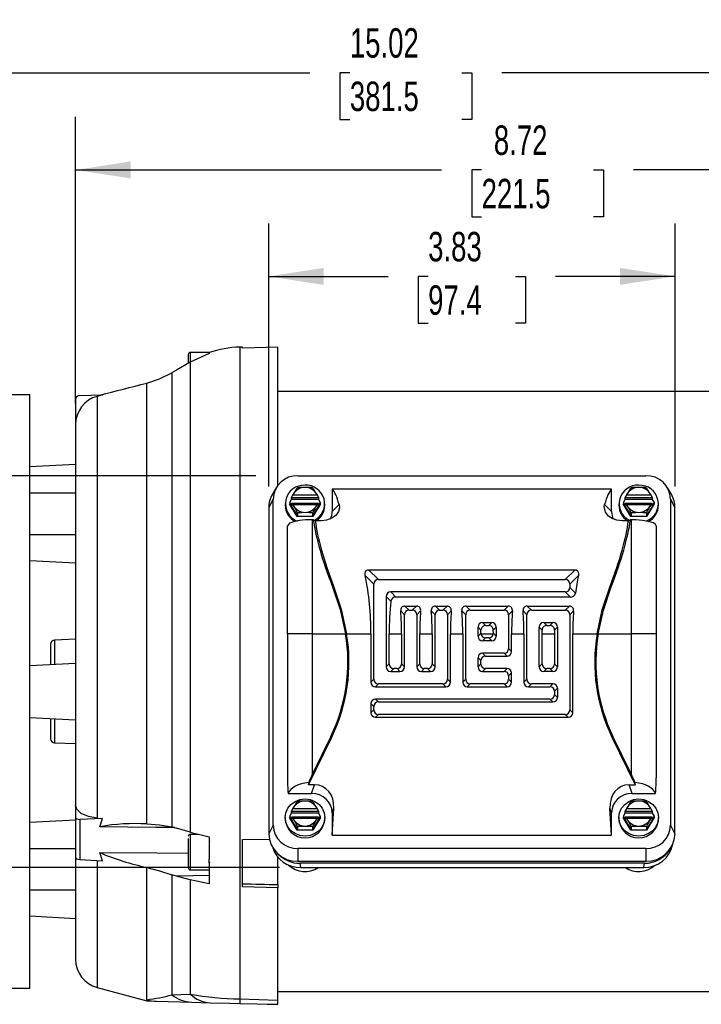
# Model space of a CAD drawing. Header units: inches. Extents: x 0 to 11, y 0 to 8.5.
# Tile 3 of 9: x 1.7 to 3.3, y 2.4 to 4.8. Entities that reach past the tile are written whole.
import ezdxf

# ---------------------------------------------------------------- set-up
doc = ezdxf.new("R2010")
doc.units = ezdxf.units.IN
doc.header["$MEASUREMENT"] = 0
doc.layers.add('DIMENSIONS', color=140, linetype='Continuous', lineweight=25)
doc.styles.add('SLDTEXTSTYLE0', font='TXT', dxfattribs={"width": 0.7})
doc.dimstyles.new('SLDDIMSTYLE0', dxfattribs={"dimtxt": 0.069444, "dimasz": 0.13, "dimexe": 0, "dimexo": 0.0625, "dimgap": 0.017361, "dimtad": 0, "dimtih": 1, "dimtoh": 1, "dimlfac": 4, "dimrnd": 1e-09, "dimzin": 4, "dimdsep": 46, "dimtxsty": 'SLDTEXTSTYLE0', "dimsah": 1, "dimcen": 0.09, "dimadec": 0, "dimazin": 1, "dimtfac": 1, "dimtofl": 0, "dimtmove": 0, "dimatfit": 3, "dimfxl": 0, "dimfrac": 2, "dimtolj": 1, "dimtzin": 12, "dimarcsym": 0})
doc.dimstyles.new('SLDDIMSTYLE1', dxfattribs={"dimtxt": 0.069444, "dimasz": 0.13, "dimexe": 0, "dimexo": 0.0625, "dimgap": 0.017361, "dimtad": 0, "dimtih": 1, "dimtoh": 1, "dimlfac": 4, "dimrnd": 1e-09, "dimzin": 12, "dimdsep": 46, "dimtxsty": 'SLDTEXTSTYLE0', "dimsah": 1, "dimcen": 0.09, "dimadec": 0, "dimazin": 3, "dimtfac": 1, "dimtofl": 0, "dimtmove": 0, "dimatfit": 3, "dimfxl": 0, "dimfrac": 2, "dimtolj": 1, "dimtzin": 12, "dimarcsym": 0})

# ---------------------------------------------------------------- blocks, each defined once
blk = doc.blocks.new('_D_1')
at = {"layer": 'DIMENSIONS'}
for p, q in [((0.7505, 3.7565), (0.7505, 4.7641)), ((4.5049, 3.3275), (4.5049, 4.7641)), ((0.7505, 4.6391), (2.4015, 4.6391)), ((2.4956, 4.639), (2.4723, 4.639)), ((2.4723, 4.639), (2.4723, 4.5285)), ((2.7598, 4.639), (2.7831, 4.639)), ((2.7831, 4.639), (2.7831, 4.5285)), ((4.5049, 4.6391), (2.8539, 4.6391)), ((2.4723, 4.5285), (2.4956, 4.5285)), ((2.7831, 4.5285), (2.7598, 4.5285))]:
    blk.add_line(p, q, dxfattribs=at)
for points in [[(0.7505, 4.6391), (0.8805, 4.6191), (0.8805, 4.6591)], [(4.5049, 4.6391), (4.3749, 4.6591), (4.3749, 4.6191)]]:
    blk.add_solid(points, dxfattribs=at)
at = {"layer": 'DIMENSIONS', "char_height": 0.06944, "attachment_point": 1, "style": 'SLDTEXTSTYLE0'}
for s, insert in [('15.02', (2.4956, 4.744)), ('381.5', (2.4956, 4.618))]:
    blk.add_mtext(s, dxfattribs=dict(at, insert=insert))
blk = doc.blocks.new('_D_2')
at = {"layer": 'DIMENSIONS'}
for p, q in [((1.8484, 3.8591), (1.8484, 4.5347)), ((4.0285, 3.7871), (4.0285, 4.5347)), ((1.8484, 4.4097), (2.7122, 4.4097)), ((2.8064, 4.4096), (2.7831, 4.4096)), ((2.7831, 4.4096), (2.7831, 4.2991)), ((3.0706, 4.4096), (3.0939, 4.4096)), ((3.0939, 4.4096), (3.0939, 4.2991)), ((4.0285, 4.4097), (3.1647, 4.4097)), ((2.7831, 4.2991), (2.8064, 4.2991)), ((3.0939, 4.2991), (3.0706, 4.2991))]:
    blk.add_line(p, q, dxfattribs=at)
for points in [[(1.8484, 4.4097), (1.9784, 4.3897), (1.9784, 4.4297)], [(4.0285, 4.4097), (3.8985, 4.4297), (3.8985, 4.3897)]]:
    blk.add_solid(points, dxfattribs=at)
at = {"layer": 'DIMENSIONS', "char_height": 0.06944, "attachment_point": 1, "style": 'SLDTEXTSTYLE0'}
for s, insert in [('8.72', (2.8353, 4.5146)), ('221.5', (2.8064, 4.3887))]:
    blk.add_mtext(s, dxfattribs=dict(at, insert=insert))
blk = doc.blocks.new('_D_4')
at = {"layer": 'DIMENSIONS'}
for p, q in [((2.3041, 3.6633), (2.3041, 4.2836)), ((3.2628, 3.6633), (3.2628, 4.2836)), ((2.3041, 4.1586), (2.5861, 4.1586)), ((2.6803, 4.1584), (2.6569, 4.1584)), ((2.6569, 4.1584), (2.6569, 4.048)), ((2.8867, 4.1584), (2.91, 4.1584)), ((2.91, 4.1584), (2.91, 4.048)), ((3.2628, 4.1586), (2.9808, 4.1586)), ((2.6569, 4.048), (2.6803, 4.048)), ((2.91, 4.048), (2.8867, 4.048))]:
    blk.add_line(p, q, dxfattribs=at)
for points in [[(2.3041, 4.1586), (2.4341, 4.1386), (2.4341, 4.1786)], [(3.2628, 4.1586), (3.1328, 4.1786), (3.1328, 4.1386)]]:
    blk.add_solid(points, dxfattribs=at)
at = {"layer": 'DIMENSIONS', "char_height": 0.06944, "attachment_point": 1, "style": 'SLDTEXTSTYLE0'}
for s, insert in [('3.83', (2.6803, 4.2635)), ('97.4', (2.6803, 4.1375))]:
    blk.add_mtext(s, dxfattribs=dict(at, insert=insert))
blk = doc.blocks.new('_D_5')
at = {"layer": 'DIMENSIONS'}
for p, q in [((2.2741, 3.6884), (0.412, 3.6884)), ((0.537, 3.6884), (0.537, 3.3524)), ((0.4338, 3.2261), (0.4105, 3.2261)), ((0.4105, 3.2261), (0.4105, 3.1157)), ((0.6402, 3.2261), (0.6635, 3.2261)), ((0.6635, 3.2261), (0.6635, 3.1157)), ((0.4105, 3.1157), (0.4338, 3.1157)), ((0.6635, 3.1157), (0.6402, 3.1157)), ((0.537, 2.7641), (0.537, 3.1001)), ((2.3299, 2.7641), (0.412, 2.7641))]:
    blk.add_line(p, q, dxfattribs=at)
for points in [[(0.537, 3.6884), (0.517, 3.5584), (0.557, 3.5584)], [(0.537, 2.7641), (0.557, 2.8941), (0.517, 2.8941)]]:
    blk.add_solid(points, dxfattribs=at)
at = {"layer": 'DIMENSIONS', "char_height": 0.06944, "attachment_point": 1, "style": 'SLDTEXTSTYLE0'}
for s, insert in [('3.70', (0.4338, 3.3312)), ('93.9', (0.4338, 3.2052))]:
    blk.add_mtext(s, dxfattribs=dict(at, insert=insert))

msp = doc.modelspace()

# ---------------------------------------------------------------- linework, layer by layer
for p, q in [((2.11417, 3.97431), (2.11417, 3.95333)), ((2.16338, 3.97924), (2.11909, 3.97924)), ((2.11909, 3.97924), (2.11909, 3.95665)), ((2.16338, 3.97635), (2.1191, 3.95619)), ((2.16338, 3.97889), (2.16338, 3.97924)), ((2.16338, 3.97889), (2.16338, 3.97635)), ((2.24212, 3.99194), (2.23569, 3.99177)), ((2.23569, 3.99177), (2.23569, 2.45409)), ((2.24212, 3.98938), (2.24212, 3.99194)), ((2.32578, 3.9914), (2.24212, 3.98938)), ((2.32578, 3.66586), (2.32578, 3.9914)), ((2.1191, 3.95619), (2.08676, 3.9374)), ((2.1191, 3.95619), (2.1191, 2.84727)), ((2.08676, 3.9374), (2.07585, 3.93109)), ((2.07585, 3.93109), (2.07585, 2.86021)), ((2.01651, 2.86706), (2.01651, 3.90693)), ((1.74015, 3.87933), (1.69291, 3.87933)), ((1.74015, 2.47973), (1.74015, 3.87933)), ((1.85809, 3.87794), (1.91163, 3.87888)), ((1.91163, 3.87888), (1.89949, 3.87566)), ((3.80216, 3.88696), (2.32578, 3.88696)), ((1.84842, 3.8681), (1.84842, 3.80911)), ((1.89949, 3.87566), (1.89949, 2.88066)), ((1.84842, 3.80911), (1.84842, 3.17953)), ((1.84842, 3.71483), (1.74015, 3.70915)), ((2.37303, 3.68843), (3.19389, 3.68843)), ((1.74015, 3.64803), (1.84842, 3.64803)), ((2.32186, 3.66009), (2.31275, 3.64464)), ((3.11318, 3.65659), (2.45374, 3.65659)), ((2.45374, 3.65659), (2.45374, 3.6041)), ((3.11318, 3.6041), (3.11318, 3.65659)), ((3.25417, 3.64464), (3.24506, 3.66009)), ((2.31454, 3.63347), (2.30413, 3.61327)), ((2.31454, 2.86396), (2.31454, 3.63347)), ((2.35367, 3.6251), (2.35797, 3.63208)), ((2.35367, 3.6251), (2.35367, 3.62224)), ((2.35797, 3.61812), (2.35367, 3.6251)), ((2.35797, 3.63673), (2.42155, 3.63673)), ((2.35797, 3.63208), (2.35797, 3.63673)), ((2.42155, 3.63208), (2.35797, 3.63208)), ((2.36115, 3.64304), (2.36059, 3.64269)), ((2.36115, 3.64304), (2.41837, 3.64304)), ((2.41892, 3.64269), (2.41837, 3.64304)), ((2.42155, 3.63673), (2.42155, 3.63208)), ((2.42155, 3.63208), (2.42584, 3.6251)), ((2.42584, 3.6251), (2.42155, 3.61812)), ((2.42584, 3.6251), (2.42584, 3.62224)), ((3.14108, 3.6251), (3.14537, 3.63208)), ((3.14108, 3.6251), (3.14108, 3.62224)), ((3.14537, 3.61812), (3.14108, 3.6251)), ((3.14537, 3.63673), (3.20895, 3.63673)), ((3.14537, 3.63208), (3.14537, 3.63673)), ((3.20895, 3.63208), (3.14537, 3.63208)), ((3.14855, 3.64304), (3.148, 3.64269)), ((3.14855, 3.64304), (3.20577, 3.64304)), ((3.20633, 3.64269), (3.20577, 3.64304)), ((3.20895, 3.63673), (3.20895, 3.63208)), ((3.20895, 3.63208), (3.21325, 3.6251)), ((3.21325, 3.6251), (3.20895, 3.61812)), ((3.21325, 3.6251), (3.21325, 3.62224)), ((3.25238, 3.63347), (3.25238, 2.86396)), ((3.25238, 3.63347), (3.26279, 3.61327)), ((2.30413, 3.61327), (2.30413, 2.84376)), ((2.34301, 3.62204), (2.34301, 3.61867)), ((2.35299, 3.62204), (2.35367, 3.62315)), ((2.35367, 3.62224), (2.35299, 3.62204)), ((2.37138, 3.59212), (2.35299, 3.62204)), ((2.35367, 3.62224), (2.37172, 3.59287)), ((2.35797, 3.62276), (2.35797, 3.61812)), ((2.42138, 3.62306), (2.35814, 3.62306)), ((2.36059, 3.62016), (2.36115, 3.61982)), ((2.41837, 3.61982), (2.36115, 3.61982)), ((2.37172, 3.60038), (2.37172, 3.59287)), ((2.4078, 3.59287), (2.42584, 3.62224)), ((2.4078, 3.60038), (2.4078, 3.59287)), ((2.42653, 3.62204), (2.40814, 3.59212)), ((2.41837, 3.61982), (2.41892, 3.62016)), ((2.42155, 3.61812), (2.42155, 3.62276)), ((2.42584, 3.62315), (2.42653, 3.62204)), ((2.42584, 3.62224), (2.42653, 3.62204)), ((2.43651, 3.61867), (2.43651, 3.62204)), ((2.45374, 3.6041), (2.47017, 3.62053)), ((3.11318, 3.6041), (3.09675, 3.62053)), ((3.13041, 3.62204), (3.13041, 3.61867)), ((3.14039, 3.62204), (3.14108, 3.62315)), ((3.14108, 3.62224), (3.14039, 3.62204)), ((3.15878, 3.59212), (3.14039, 3.62204)), ((3.14108, 3.62224), (3.15912, 3.59287)), ((3.14537, 3.62276), (3.14537, 3.61812)), ((3.20878, 3.62306), (3.14554, 3.62306)), ((3.148, 3.62016), (3.14855, 3.61982)), ((3.20577, 3.61982), (3.14855, 3.61982)), ((3.15912, 3.60038), (3.15912, 3.59287)), ((3.1952, 3.59287), (3.21325, 3.62224)), ((3.1952, 3.60038), (3.1952, 3.59287)), ((3.21393, 3.62204), (3.19554, 3.59212)), ((3.20577, 3.61982), (3.20633, 3.62016)), ((3.20895, 3.61812), (3.20895, 3.62276)), ((3.21325, 3.62315), (3.21393, 3.62204)), ((3.21325, 3.62224), (3.21393, 3.62204)), ((3.22391, 3.61867), (3.22391, 3.62204)), ((3.26279, 2.84376), (3.26279, 3.61327)), ((2.37172, 3.59287), (2.37138, 3.59212)), ((2.40814, 3.59212), (2.37138, 3.59212)), ((2.37172, 3.59287), (2.4078, 3.59287)), ((2.40748, 3.31541), (2.40748, 3.58452)), ((2.40917, 3.58452), (2.40748, 3.58452)), ((2.4078, 3.59287), (2.40814, 3.59212)), ((2.41403, 3.58228), (2.40917, 3.58452)), ((2.429, 3.58228), (2.41403, 3.58228)), ((3.15289, 3.58228), (3.13792, 3.58228)), ((3.15775, 3.58452), (3.15289, 3.58228)), ((3.15944, 3.58452), (3.15775, 3.58452)), ((3.15912, 3.59287), (3.15878, 3.59212)), ((3.19554, 3.59212), (3.15878, 3.59212)), ((3.15912, 3.59287), (3.1952, 3.59287)), ((3.15944, 3.58452), (3.15944, 3.31541)), ((3.1952, 3.59287), (3.19554, 3.59212)), ((2.34842, 3.4164), (2.34842, 3.57019)), ((3.2185, 3.57019), (3.2185, 3.31541)), ((1.74015, 3.54961), (1.84842, 3.54961)), ((1.74015, 3.48849), (1.84842, 3.48282)), ((2.53984, 3.4666), (2.56303, 3.44342)), ((2.53984, 3.4666), (3.02708, 3.4666)), ((3.02708, 3.4666), (3.00389, 3.44342)), ((2.53208, 3.45296), (2.55232, 3.43272)), ((2.56303, 3.44342), (3.00389, 3.44342)), ((3.03484, 3.45296), (3.0146, 3.43272)), ((2.34842, 3.31541), (2.34842, 3.4164)), ((2.45734, 3.42755), (2.45473, 3.42628)), ((2.55232, 3.20838), (2.55232, 3.43272)), ((3.00389, 3.41422), (2.59223, 3.41422)), ((2.59223, 3.41422), (2.60429, 3.40215)), ((3.00389, 3.41422), (3.01595, 3.40215)), ((3.0146, 3.43272), (3.0146, 3.42492)), ((3.02788, 3.41164), (3.0146, 3.42492)), ((3.10958, 3.42755), (3.11219, 3.42628)), ((2.58153, 3.40351), (2.58153, 3.23759)), ((2.59249, 3.39255), (2.58153, 3.40351)), ((3.01595, 3.40215), (2.60429, 3.40215)), ((2.61563, 3.36941), (2.6245, 3.36054)), ((2.62538, 3.38107), (2.63521, 3.37124)), ((2.62538, 3.38107), (2.65283, 3.38107)), ((2.63521, 3.37124), (2.643, 3.37124)), ((2.65283, 3.38107), (2.643, 3.37124)), ((2.66258, 3.36941), (2.65371, 3.36054)), ((2.68781, 3.36941), (2.69668, 3.36054)), ((2.69755, 3.38107), (2.70738, 3.37124)), ((2.69755, 3.38107), (2.72501, 3.38107)), ((2.70738, 3.37124), (2.71518, 3.37124)), ((2.72501, 3.38107), (2.71518, 3.37124)), ((2.73475, 3.36941), (2.72588, 3.36054)), ((2.75999, 3.36941), (2.76886, 3.36054)), ((2.76973, 3.38107), (2.77956, 3.37124)), ((2.76973, 3.38107), (2.86937, 3.38107)), ((2.77956, 3.37124), (2.85954, 3.37124)), ((2.86937, 3.38107), (2.85954, 3.37124)), ((2.87911, 3.36941), (2.87024, 3.36054)), ((2.90434, 3.36941), (2.91321, 3.36054)), ((2.91409, 3.38107), (2.92392, 3.37124)), ((2.91409, 3.38107), (3.01372, 3.38107)), ((2.92392, 3.37124), (3.00389, 3.37124)), ((3.01372, 3.38107), (3.00389, 3.37124)), ((3.02347, 3.36941), (3.0146, 3.36054)), ((2.6245, 3.23759), (2.6245, 3.36054)), ((2.65371, 3.36054), (2.65371, 3.23759)), ((2.69668, 3.23759), (2.69668, 3.36054)), ((2.72588, 3.36054), (2.72588, 3.20838)), ((2.76886, 3.20838), (2.76886, 3.36054)), ((2.87024, 3.36054), (2.87024, 3.28056)), ((2.91321, 3.20838), (2.91321, 3.36054)), ((3.0146, 3.36054), (3.0146, 3.13621)), ((2.79806, 3.30977), (2.79806, 3.33133)), ((2.805, 3.32439), (2.79806, 3.33133)), ((2.80495, 3.31665), (2.805, 3.32439)), ((2.80877, 3.34204), (2.83033, 3.34204)), ((2.80877, 3.34204), (2.81591, 3.3349)), ((2.81591, 3.3349), (2.82319, 3.3349)), ((2.82319, 3.3349), (2.83033, 3.34204)), ((2.84104, 3.33133), (2.8341, 3.32439)), ((2.83415, 3.31665), (2.8341, 3.32439)), ((2.84104, 3.33133), (2.84104, 3.30977)), ((2.94242, 3.23759), (2.94242, 3.33133)), ((2.94936, 3.32439), (2.94242, 3.33133)), ((2.9493, 3.31541), (2.94936, 3.32439)), ((2.95312, 3.34204), (2.97469, 3.34204)), ((2.95312, 3.34204), (2.96027, 3.3349)), ((2.96027, 3.3349), (2.96755, 3.3349)), ((2.96755, 3.3349), (2.97469, 3.34204)), ((2.98539, 3.33133), (2.97845, 3.32439)), ((2.97845, 3.32439), (2.97851, 3.31541)), ((2.98539, 3.33133), (2.98539, 3.23759)), ((1.84842, 3.30256), (1.79886, 3.30083)), ((1.79886, 3.30083), (1.79886, 3.24373)), ((2.40748, 3.31541), (2.34842, 3.31541)), ((2.34842, 3.31541), (2.34842, 2.97605)), ((2.40748, 2.98514), (2.40748, 3.31541)), ((2.40748, 3.31541), (2.48536, 3.31541)), ((2.48804, 3.31541), (2.54544, 3.31541)), ((2.54544, 3.31541), (2.54544, 3.2015)), ((2.58841, 3.24447), (2.58841, 3.31541)), ((2.58841, 3.31541), (2.61762, 3.31541)), ((2.61762, 3.31541), (2.61762, 3.24447)), ((2.66059, 3.24447), (2.66059, 3.31541)), ((2.66059, 3.31541), (2.68979, 3.31541)), ((2.68979, 3.31541), (2.68979, 3.24447)), ((2.73277, 3.2015), (2.73277, 3.31541)), ((2.73277, 3.31541), (2.76197, 3.31541)), ((2.76197, 3.31541), (2.76197, 3.2015)), ((2.79806, 3.30977), (2.80495, 3.31665)), ((2.80495, 3.31665), (2.80501, 3.31541)), ((2.80501, 3.31541), (2.83409, 3.31541)), ((2.81565, 3.30595), (2.80877, 3.29906)), ((2.83033, 3.29906), (2.80877, 3.29906)), ((2.82345, 3.30595), (2.81565, 3.30595)), ((2.83033, 3.29906), (2.82345, 3.30595)), ((2.83409, 3.31541), (2.83415, 3.31665)), ((2.83415, 3.31665), (2.84104, 3.30977)), ((2.87713, 3.27368), (2.87713, 3.31541)), ((2.87713, 3.31541), (2.90633, 3.31541)), ((2.90633, 3.31541), (2.90633, 3.2015)), ((2.9493, 3.24447), (2.9493, 3.31541)), ((2.9493, 3.31541), (2.97851, 3.31541)), ((2.97851, 3.31541), (2.97851, 3.24447)), ((3.02148, 3.12932), (3.02148, 3.31541)), ((3.02148, 3.31541), (3.07888, 3.31541)), ((3.08156, 3.31541), (3.15944, 3.31541)), ((3.2185, 3.31541), (3.15944, 3.31541)), ((3.15944, 3.31541), (3.15944, 2.98514)), ((3.2185, 3.31541), (3.2185, 2.97605)), ((1.78937, 3.29099), (1.78937, 3.24323)), ((2.87024, 3.28056), (2.87713, 3.27368)), ((2.79806, 3.23759), (2.79806, 3.25915)), ((2.80495, 3.25227), (2.79806, 3.25915)), ((2.80495, 3.24447), (2.80495, 3.25227)), ((2.85954, 3.26986), (2.80877, 3.26986)), ((2.80877, 3.26986), (2.81565, 3.26297)), ((2.81565, 3.26297), (2.86642, 3.26297)), ((2.85954, 3.26986), (2.86642, 3.26297)), ((1.74015, 3.24065), (1.84842, 3.24632)), ((2.58153, 3.23759), (2.58841, 3.24447)), ((2.59912, 3.23377), (2.59223, 3.22688)), ((2.60691, 3.23377), (2.59912, 3.23377)), ((2.6138, 3.22688), (2.60691, 3.23377)), ((2.61762, 3.24447), (2.6245, 3.23759)), ((2.65371, 3.23759), (2.66059, 3.24447)), ((2.67129, 3.23377), (2.66441, 3.22688)), ((2.67909, 3.23377), (2.67129, 3.23377)), ((2.68597, 3.22688), (2.67909, 3.23377)), ((2.68979, 3.24447), (2.69668, 3.23759)), ((2.79806, 3.23759), (2.80495, 3.24447)), ((2.81565, 3.23377), (2.80877, 3.22688)), ((2.86642, 3.23377), (2.81565, 3.23377)), ((2.85954, 3.22688), (2.86642, 3.23377)), ((2.94242, 3.23759), (2.9493, 3.24447)), ((2.96001, 3.23377), (2.95312, 3.22688)), ((2.9678, 3.23377), (2.96001, 3.23377)), ((2.97469, 3.22688), (2.9678, 3.23377)), ((2.97851, 3.24447), (2.98539, 3.23759)), ((2.54544, 3.2015), (2.55232, 3.20838)), ((2.59223, 3.22688), (2.6138, 3.22688)), ((2.66441, 3.22688), (2.68597, 3.22688)), ((2.72588, 3.20838), (2.73277, 3.2015)), ((2.76197, 3.2015), (2.76886, 3.20838)), ((2.80877, 3.22688), (2.85954, 3.22688)), ((2.87024, 3.21618), (2.87713, 3.22306)), ((2.87024, 3.21618), (2.87024, 3.20838)), ((2.87024, 3.20838), (2.87713, 3.2015)), ((2.87713, 3.2015), (2.87713, 3.22306)), ((2.90633, 3.2015), (2.91321, 3.20838)), ((2.97469, 3.22688), (2.95312, 3.22688)), ((2.56303, 3.19768), (2.55614, 3.1908)), ((2.55614, 3.1908), (2.72206, 3.1908)), ((2.71518, 3.19768), (2.56303, 3.19768)), ((2.71518, 3.19768), (2.72206, 3.1908)), ((2.77956, 3.19768), (2.77268, 3.1908)), ((2.77268, 3.1908), (2.86642, 3.1908)), ((2.85954, 3.19768), (2.77956, 3.19768)), ((2.85954, 3.19768), (2.86642, 3.1908)), ((2.92392, 3.19768), (2.91703, 3.1908)), ((2.91703, 3.1908), (2.9678, 3.1908)), ((2.97469, 3.19768), (2.92392, 3.19768)), ((2.9678, 3.1908), (2.97469, 3.19768)), ((2.98539, 3.18698), (2.97851, 3.18009)), ((2.98539, 3.18698), (2.98539, 3.16541)), ((1.84842, 3.17953), (1.84842, 2.91162)), ((2.56303, 3.15471), (2.55614, 3.16159)), ((2.9678, 3.16159), (2.55614, 3.16159)), ((2.97469, 3.15471), (2.9678, 3.16159)), ((2.97851, 3.18009), (2.97851, 3.1723)), ((2.97851, 3.1723), (2.98539, 3.16541)), ((2.55232, 3.144), (2.54544, 3.15089)), ((2.54544, 3.15089), (2.54544, 3.12932)), ((2.55232, 3.13621), (2.54544, 3.12932)), ((2.55232, 3.13621), (2.55232, 3.144)), ((2.56303, 3.15471), (2.97469, 3.15471)), ((3.0146, 3.13621), (3.02148, 3.12932)), ((1.74015, 3.11841), (1.84842, 3.11274)), ((1.78937, 3.11583), (1.78937, 3.06807)), ((1.79886, 3.11534), (1.79886, 3.05823)), ((2.56303, 3.1255), (2.55614, 3.11862)), ((2.55614, 3.11862), (3.01078, 3.11862)), ((3.00389, 3.1255), (2.56303, 3.1255)), ((3.00389, 3.1255), (3.01078, 3.11862)), ((2.3979, 2.95948), (2.45282, 3.07208)), ((2.45045, 3.07324), (2.40748, 2.98514)), ((2.45045, 3.07324), (2.45282, 3.07208)), ((3.1141, 3.07208), (3.11647, 3.07324)), ((3.1141, 3.07208), (3.16903, 2.95948)), ((3.15944, 2.98514), (3.11647, 3.07324)), ((1.79886, 3.05823), (1.84842, 3.0565)), ((2.39775, 2.96469), (2.3979, 2.95948)), ((2.41243, 2.95948), (2.3979, 2.95948)), ((2.40527, 2.93887), (2.41243, 2.95948)), ((3.16165, 2.93887), (3.15449, 2.95948)), ((3.15449, 2.95948), (3.16903, 2.95948)), ((3.16903, 2.95948), (3.16917, 2.96469)), ((2.34999, 2.93887), (2.40527, 2.93887)), ((3.16165, 2.93887), (3.21693, 2.93887)), ((1.84842, 2.91162), (1.84842, 2.88213)), ((2.45374, 2.84084), (2.45757, 2.90436)), ((2.45374, 2.89333), (2.45757, 2.90436)), ((3.11318, 2.84084), (3.10935, 2.90436)), ((3.11318, 2.89333), (3.10935, 2.90436)), ((1.84842, 2.88213), (1.84842, 2.78836)), ((1.89949, 2.88066), (1.91163, 2.87961)), ((2.34301, 2.88212), (2.34301, 2.87876)), ((2.35299, 2.88212), (2.35367, 2.88323)), ((2.35367, 2.88232), (2.35299, 2.88212)), ((2.37138, 2.8522), (2.35299, 2.88212)), ((2.35367, 2.88519), (2.35797, 2.89217)), ((2.35367, 2.88519), (2.35367, 2.88232)), ((2.35797, 2.8782), (2.35367, 2.88519)), ((2.35367, 2.88232), (2.37172, 2.85296)), ((2.35797, 2.89681), (2.42155, 2.89681)), ((2.35797, 2.89217), (2.35797, 2.89681)), ((2.42155, 2.89217), (2.35797, 2.89217)), ((2.35797, 2.88285), (2.35797, 2.8782)), ((2.42138, 2.88315), (2.35814, 2.88315)), ((2.36115, 2.90312), (2.36059, 2.90277)), ((2.36059, 2.88025), (2.36115, 2.87991)), ((2.36115, 2.90312), (2.41837, 2.90312)), ((2.4078, 2.85296), (2.42584, 2.88232)), ((2.42653, 2.88212), (2.40814, 2.8522)), ((2.41892, 2.90277), (2.41837, 2.90312)), ((2.41837, 2.87991), (2.41892, 2.88025)), ((2.42155, 2.89681), (2.42155, 2.89217)), ((2.42155, 2.89217), (2.42584, 2.88519)), ((2.42584, 2.88519), (2.42155, 2.8782)), ((2.42155, 2.8782), (2.42155, 2.88285)), ((2.42584, 2.88519), (2.42584, 2.88232)), ((2.42584, 2.88323), (2.42653, 2.88212)), ((2.42584, 2.88232), (2.42653, 2.88212)), ((2.43651, 2.87876), (2.43651, 2.88212)), ((2.45374, 2.89333), (2.45374, 2.84084)), ((3.11318, 2.84084), (3.11318, 2.89333)), ((3.13041, 2.88212), (3.13041, 2.87876)), ((3.14039, 2.88212), (3.14108, 2.88323)), ((3.14108, 2.88232), (3.14039, 2.88212)), ((3.15878, 2.8522), (3.14039, 2.88212)), ((3.14108, 2.88519), (3.14537, 2.89217)), ((3.14108, 2.88519), (3.14108, 2.88232)), ((3.14537, 2.8782), (3.14108, 2.88519)), ((3.14108, 2.88232), (3.15912, 2.85296)), ((3.14537, 2.89681), (3.20895, 2.89681)), ((3.14537, 2.89217), (3.14537, 2.89681)), ((3.20895, 2.89217), (3.14537, 2.89217)), ((3.14537, 2.88285), (3.14537, 2.8782)), ((3.20878, 2.88315), (3.14554, 2.88315)), ((3.14855, 2.90312), (3.148, 2.90277)), ((3.148, 2.88025), (3.14855, 2.87991)), ((3.14855, 2.90312), (3.20577, 2.90312)), ((3.1952, 2.85296), (3.21325, 2.88232)), ((3.21393, 2.88212), (3.19554, 2.8522)), ((3.20633, 2.90277), (3.20577, 2.90312)), ((3.20577, 2.87991), (3.20633, 2.88025)), ((3.20895, 2.89681), (3.20895, 2.89217)), ((3.20895, 2.89217), (3.21325, 2.88519)), ((3.21325, 2.88519), (3.20895, 2.8782)), ((3.20895, 2.8782), (3.20895, 2.88285)), ((3.21325, 2.88519), (3.21325, 2.88232)), ((3.21325, 2.88323), (3.21393, 2.88212)), ((3.21325, 2.88232), (3.21393, 2.88212)), ((3.22391, 2.87876), (3.22391, 2.88212)), ((1.84842, 2.87624), (1.74015, 2.87057)), ((1.91163, 2.87961), (1.85809, 2.87765)), ((1.85809, 2.87765), (1.85809, 2.783)), ((1.90579, 2.86054), (1.91163, 2.87961)), ((2.07585, 2.86021), (2.08676, 2.85716)), ((2.1191, 2.84727), (2.08676, 2.85716)), ((2.31454, 2.86396), (2.30413, 2.84376)), ((2.41837, 2.87991), (2.36115, 2.87991)), ((2.37172, 2.86047), (2.37172, 2.85296)), ((2.4078, 2.86047), (2.4078, 2.85296)), ((3.20577, 2.87991), (3.14855, 2.87991)), ((3.15912, 2.86047), (3.15912, 2.85296)), ((3.1952, 2.86047), (3.1952, 2.85296)), ((3.25238, 2.86396), (3.26279, 2.84376)), ((2.13909, 2.84242), (2.11909, 2.84242)), ((2.11909, 2.84242), (2.11909, 2.75876)), ((2.1191, 2.84727), (2.16338, 2.83653)), ((2.16338, 2.83653), (2.16338, 2.83726)), ((2.16338, 2.83653), (2.16338, 2.78448)), ((2.37172, 2.85296), (2.37138, 2.8522)), ((2.40814, 2.8522), (2.37138, 2.8522)), ((2.37172, 2.85296), (2.4078, 2.85296)), ((2.4078, 2.85296), (2.40814, 2.8522)), ((2.45374, 2.84084), (3.11318, 2.84084)), ((3.15912, 2.85296), (3.15878, 2.8522)), ((3.19554, 2.8522), (3.15878, 2.8522)), ((3.15912, 2.85296), (3.1952, 2.85296)), ((3.1952, 2.85296), (3.19554, 2.8522)), ((2.11417, 2.83256), (2.11417, 2.76374)), ((2.24212, 2.83035), (2.30688, 2.83104)), ((2.24212, 2.71885), (2.24212, 2.83035)), ((1.74015, 2.80945), (1.84842, 2.80945)), ((1.91163, 2.78011), (1.90579, 2.79928)), ((2.32578, 2.72401), (2.32578, 2.78879)), ((3.19389, 2.809), (2.37303, 2.809)), ((2.37303, 2.809), (2.37303, 2.77902)), ((3.19389, 2.809), (3.19389, 2.77902)), ((1.84842, 2.78679), (1.84842, 2.54763)), ((1.85809, 2.783), (1.91163, 2.78011)), ((1.89949, 2.78076), (1.89949, 2.48108)), ((2.01651, 2.45238), (2.01651, 2.7646)), ((2.16338, 2.77522), (2.16338, 2.78448)), ((2.16338, 2.77402), (2.16338, 2.72572)), ((2.37303, 2.77902), (3.19389, 2.77902)), ((2.37989, 2.7641), (2.37809, 2.77419)), ((3.19071, 2.77419), (2.37809, 2.77419)), ((2.37989, 2.7641), (3.18891, 2.7641)), ((3.18891, 2.7641), (3.19071, 2.77419)), ((2.07585, 2.74728), (2.07585, 2.46409)), ((2.08676, 2.74403), (2.07585, 2.74728)), ((2.16338, 2.74519), (2.08676, 2.74403)), ((2.1191, 2.73513), (2.08676, 2.74403)), ((2.11909, 2.75876), (2.16338, 2.75876)), ((2.16338, 2.72572), (2.1191, 2.73513)), ((2.1191, 2.73513), (2.1191, 2.46573)), ((2.32578, 2.71595), (2.24212, 2.71885)), ((2.32578, 2.72401), (2.32578, 2.71595)), ((1.84842, 2.71103), (1.74015, 2.71103)), ((2.32578, 2.45169), (2.32578, 2.71595)), ((1.74015, 2.64991), (1.84842, 2.64423)), ((1.69291, 2.47973), (1.74015, 2.47973)), ((1.89949, 2.48108), (2.01655, 2.44972)), ((2.07585, 2.46409), (2.1191, 2.46573)), ((2.32578, 2.4721), (3.80216, 2.4721)), ((2.01651, 2.45238), (2.01651, 2.44973)), ((2.03941, 2.44871), (2.12249, 2.44654)), ((2.12249, 2.44654), (2.16574, 2.4454)), ((2.16574, 2.4454), (2.21259, 2.44418)), ((2.21259, 2.44464), (2.23566, 2.44378)), ((2.21259, 2.44418), (2.21259, 2.44464)), ((2.23569, 2.45409), (2.32578, 2.45169)), ((2.32578, 2.44156), (2.32578, 2.45169))]:
    msp.add_line(p, q)
at = {"flags": 128}
for points in [[(2.01651, 3.90693), (2.04667, 3.91689), (2.07585, 3.93109)], [(2.37172, 3.65911), (2.37164, 3.65928), (2.37144, 3.65921), (2.37092, 3.65872), (2.3698, 3.65728), (2.36629, 3.65193), (2.36059, 3.64269)], [(2.4078, 3.65911), (2.40765, 3.65941), (2.40724, 3.65967), (2.40621, 3.66002), (2.40397, 3.6604), (2.39694, 3.66077), (2.38443, 3.66079), (2.3802, 3.66071), (2.37564, 3.66041), (2.37405, 3.66018), (2.37265, 3.65982), (2.37204, 3.65954), (2.37173, 3.6592), (2.37172, 3.65911)], [(2.41892, 3.64269), (2.414, 3.65069), (2.41023, 3.65655), (2.4093, 3.65785), (2.40845, 3.65888), (2.40807, 3.65922), (2.40784, 3.65926), (2.4078, 3.65911)], [(3.15912, 3.65911), (3.15904, 3.65928), (3.15884, 3.65921), (3.15832, 3.65872), (3.1572, 3.65728), (3.15369, 3.65193), (3.148, 3.64269)], [(3.1952, 3.65911), (3.19505, 3.65941), (3.19464, 3.65967), (3.19361, 3.66002), (3.19137, 3.6604), (3.18434, 3.66077), (3.17183, 3.66079), (3.1676, 3.66071), (3.16304, 3.66041), (3.16146, 3.66018), (3.16006, 3.65982), (3.15944, 3.65954), (3.15913, 3.6592), (3.15912, 3.65911)], [(3.20633, 3.64269), (3.2014, 3.65069), (3.19763, 3.65655), (3.1967, 3.65785), (3.19586, 3.65888), (3.19548, 3.65922), (3.19524, 3.65926), (3.1952, 3.65911)], [(2.37172, 3.60038), (2.37187, 3.60068), (2.37228, 3.60094), (2.37331, 3.60129), (2.37555, 3.60167), (2.38258, 3.60204), (2.39509, 3.60205), (2.39932, 3.60198), (2.40388, 3.60168), (2.40547, 3.60145), (2.40686, 3.60109), (2.40748, 3.60081), (2.40779, 3.60047), (2.4078, 3.60038)], [(2.47017, 3.62053), (2.47095, 3.61248), (2.46884, 3.60384), (2.46262, 3.59477), (2.45345, 3.58802), (2.44078, 3.58348), (2.429, 3.58228)], [(3.13792, 3.58228), (3.12561, 3.5836), (3.1147, 3.58739), (3.10627, 3.59293), (3.09883, 3.60225), (3.09598, 3.61571), (3.09675, 3.62053)], [(3.15912, 3.60038), (3.15927, 3.60068), (3.15968, 3.60094), (3.16071, 3.60129), (3.16295, 3.60167), (3.16998, 3.60204), (3.18249, 3.60205), (3.18672, 3.60198), (3.19128, 3.60168), (3.19287, 3.60145), (3.19427, 3.60109), (3.19488, 3.60081), (3.19519, 3.60047), (3.1952, 3.60038)], [(2.40748, 3.58452), (2.39131, 3.58401), (2.37707, 3.5826), (2.36507, 3.5804), (2.3533, 3.5762), (2.34842, 3.57019)], [(3.2185, 3.57019), (3.21696, 3.57367), (3.21173, 3.57716), (3.20016, 3.5808), (3.18573, 3.58312), (3.17057, 3.58428), (3.15944, 3.58452)], [(2.53208, 3.45296), (2.53175, 3.45839), (2.53259, 3.46177), (2.53411, 3.4642), (2.53594, 3.46565), (2.53822, 3.46646), (2.53984, 3.4666)], [(3.02708, 3.4666), (3.02954, 3.46626), (3.03173, 3.46517), (3.0333, 3.46361), (3.0347, 3.46075), (3.03523, 3.45593), (3.03484, 3.45296)], [(2.45473, 3.42628), (2.47246, 3.37315), (2.48536, 3.31541)], [(2.45734, 3.42755), (2.47506, 3.3739), (2.48804, 3.31541)], [(3.07888, 3.31541), (3.09132, 3.37197), (3.10958, 3.42755)], [(3.08156, 3.31541), (3.09396, 3.37134), (3.11219, 3.42628)], [(1.89949, 2.88066), (1.87855, 2.88448), (1.86194, 2.8917), (1.85153, 2.9015), (1.84842, 2.91162)], [(2.38976, 2.92605), (2.40186, 2.92456), (2.41314, 2.92017), (2.42282, 2.91319), (2.43025, 2.90409), (2.43492, 2.89349), (2.43651, 2.88212), (2.43492, 2.87075), (2.43025, 2.86016), (2.42282, 2.85106), (2.41314, 2.84408), (2.40186, 2.83969), (2.38976, 2.83819), (2.37766, 2.83969), (2.36638, 2.84408), (2.3567, 2.85106), (2.34927, 2.86016), (2.3446, 2.87075), (2.34301, 2.88212), (2.3446, 2.89349), (2.34927, 2.90409), (2.3567, 2.91319), (2.36638, 2.92017), (2.37766, 2.92456), (2.38976, 2.92605)], [(2.37172, 2.9192), (2.37164, 2.91937), (2.37144, 2.9193), (2.37092, 2.9188), (2.3698, 2.91737), (2.36629, 2.91201), (2.36059, 2.90277)], [(2.4078, 2.9192), (2.40765, 2.91949), (2.40724, 2.91975), (2.40621, 2.9201), (2.40397, 2.92049), (2.39694, 2.92085), (2.38443, 2.92087), (2.3802, 2.9208), (2.37564, 2.9205), (2.37405, 2.92026), (2.37265, 2.91991), (2.37204, 2.91962), (2.37173, 2.91929), (2.37172, 2.9192)], [(2.41892, 2.90277), (2.414, 2.91077), (2.41023, 2.91664), (2.4093, 2.91793), (2.40845, 2.91896), (2.40807, 2.9193), (2.40784, 2.91934), (2.4078, 2.9192)], [(3.17716, 2.92605), (3.18926, 2.92456), (3.20054, 2.92017), (3.21022, 2.91319), (3.21765, 2.90409), (3.22232, 2.89349), (3.22391, 2.88212), (3.22232, 2.87075), (3.21765, 2.86016), (3.21022, 2.85106), (3.20054, 2.84408), (3.18926, 2.83969), (3.17716, 2.83819), (3.16506, 2.83969), (3.15378, 2.84408), (3.1441, 2.85106), (3.13667, 2.86016), (3.132, 2.87075), (3.13041, 2.88212), (3.132, 2.89349), (3.13667, 2.90409), (3.1441, 2.91319), (3.15378, 2.92017), (3.16506, 2.92456), (3.17716, 2.92605)], [(3.15912, 2.9192), (3.15904, 2.91937), (3.15884, 2.9193), (3.15832, 2.9188), (3.1572, 2.91737), (3.15369, 2.91201), (3.148, 2.90277)], [(3.1952, 2.9192), (3.19505, 2.91949), (3.19464, 2.91975), (3.19361, 2.9201), (3.19137, 2.92049), (3.18434, 2.92085), (3.17183, 2.92087), (3.1676, 2.9208), (3.16304, 2.9205), (3.16146, 2.92026), (3.16006, 2.91991), (3.15944, 2.91962), (3.15913, 2.91929), (3.15912, 2.9192)], [(3.20633, 2.90277), (3.2014, 2.91077), (3.19763, 2.91664), (3.1967, 2.91793), (3.19586, 2.91896), (3.19548, 2.9193), (3.19524, 2.91934), (3.1952, 2.9192)], [(2.0829, 2.85824), (2.03764, 2.85883), (1.90579, 2.86054)], [(2.01651, 2.86706), (2.04667, 2.86519), (2.07585, 2.86021)], [(2.37172, 2.86047), (2.37187, 2.86076), (2.37228, 2.86102), (2.37331, 2.86137), (2.37555, 2.86175), (2.38258, 2.86212), (2.39509, 2.86214), (2.39932, 2.86207), (2.40388, 2.86177), (2.40547, 2.86153), (2.40686, 2.86118), (2.40748, 2.86089), (2.40779, 2.86056), (2.4078, 2.86047)], [(3.15912, 2.86047), (3.15927, 2.86076), (3.15968, 2.86102), (3.16071, 2.86137), (3.16295, 2.86175), (3.16998, 2.86212), (3.18249, 2.86214), (3.18672, 2.86207), (3.19128, 2.86177), (3.19287, 2.86153), (3.19427, 2.86118), (3.19488, 2.86089), (3.19519, 2.86056), (3.1952, 2.86047)], [(1.90579, 2.79928), (2.04037, 2.79867), (2.11417, 2.79835)], [(2.01651, 2.7646), (2.04667, 2.75652), (2.07585, 2.74728)], [(2.01651, 2.44973), (2.02351, 2.4494), (2.03941, 2.44871)], [(2.23566, 2.44378), (2.27589, 2.44279), (2.30084, 2.44217), (2.32578, 2.44156)]]:
    msp.add_lwpolyline(points, dxfattribs=at)
for centre, radius, start, end in [((2.11909, 3.97431), 0.00492, 90, 180), ((2.24214, 3.74579), 0.24606, 91.5, 108.66641), ((-0.91151, 15.18764), 11.65451, 283.988979, 284.550619), ((1.85826, 3.8681), 0.00984, 91, 180), ((1.91714, 3.80925), 0.06872, 104.88891, 180.11843), ((2.37132, 3.63165), 0.0568, 88.27456, 178.16379), ((3.1956, 3.63165), 0.0568, 1.83621, 91.72544), ((2.38731, 3.62233), 0.04371, 86.78545, 250.11644), ((2.38976, 3.62893), 0.0319, 26.24064, 153.75936), ((2.39247, 3.62242), 0.04364, 296.30688, 93.56765), ((3.17465, 3.62236), 0.04368, 86.70505, 243.42043), ((3.17716, 3.62893), 0.0319, 26.24064, 153.75936), ((3.1798, 3.62237), 0.04368, 290.08739, 93.45865), ((2.36593, 3.61314), 0.0618, 149.36693, 179.88221), ((3.20099, 3.61314), 0.0618, 0.11779, 30.63307), ((2.38678, 3.61935), 0.04377, 180.89257, 242.7506), ((2.31302, 3.5804), 0.06201, 18.80314, 39.89274), ((2.38976, 3.63393), 0.0319, 206.24064, 333.75936), ((2.48604, 3.56941), 0.08415, 142.90216, 158.40196), ((2.39314, 3.61917), 0.04337, 301.72845, 359.34232), ((3.17378, 3.61917), 0.04337, 180.65768, 238.27155), ((3.10042, 3.5804), 0.06201, 18.80314, 39.89274), ((3.17716, 3.63393), 0.0319, 206.24064, 333.75936), ((3.27345, 3.56941), 0.08415, 142.90216, 158.40196), ((3.17993, 3.61948), 0.04399, 296.75774, 358.94407), ((2.60354, 3.39103), 0.01115, 86.11018, 172.18433), ((3.01642, 3.41381), 0.01167, 267.73278, 349.27723), ((2.62546, 3.37109), 0.00998, 90.51181, 189.73153), ((2.65268, 3.37104), 0.01003, 350.62062, 89.13603), ((2.69764, 3.37109), 0.00998, 90.51181, 189.73153), ((2.72486, 3.37104), 0.01003, 350.62062, 89.13603), ((2.76982, 3.37109), 0.00998, 90.51181, 189.73153), ((2.86922, 3.37104), 0.01003, 350.62062, 89.13603), ((2.91418, 3.37109), 0.00998, 90.51181, 189.73153), ((3.01357, 3.37104), 0.01003, 350.62062, 89.13603), ((2.81553, 3.32437), 0.01053, 87.96266, 179.86859), ((2.82353, 3.32433), 0.01057, 0.32781, 91.84093), ((2.95989, 3.32437), 0.01053, 87.96266, 179.86859), ((2.96789, 3.32433), 0.01057, 0.32781, 91.84093), ((1.79921, 3.29099), 0.00984, 92, 180), ((2.09066, 3.24871), 0.40029, 334, 9.59055), ((2.09066, 3.24871), 0.40293, 334, 9.52719), ((3.47626, 3.24871), 0.40293, 170.47281, 206), ((3.47626, 3.24871), 0.40029, 170.40945, 206), ((1.79921, 3.06807), 0.00984, 180, 268), ((2.38976, 2.88902), 0.0319, 26.24064, 153.75936), ((3.17716, 2.88902), 0.0319, 26.24064, 153.75936), ((2.31302, 2.84048), 0.06201, 18.80314, 39.89274), ((2.48604, 2.82949), 0.08415, 142.90216, 158.40196), ((3.10042, 2.84048), 0.06201, 18.80314, 39.89274), ((3.27345, 2.82949), 0.08415, 142.90216, 158.40196), ((1.98963, 2.37993), 0.48787, 86.84217, 99.89565), ((2.37132, 2.86578), 0.0568, 181.83621, 271.72544), ((2.38976, 2.8811), 0.04681, 182.86749, 357.13251), ((2.38976, 2.89401), 0.0319, 206.24064, 333.75936), ((3.17716, 2.8811), 0.04681, 182.86749, 357.13251), ((3.17716, 2.89401), 0.0319, 206.24064, 333.75936), ((3.1956, 2.86578), 0.0568, 268.27456, 358.16379), ((2.11909, 2.8375), 0.00492, 90, 180), ((2.37101, 2.8459), 0.06692, 181.83621, 271.72544), ((3.19591, 2.8459), 0.06692, 268.27456, 358.16379), ((2.16535, 2.82717), 0.00197, 180, 270), ((2.13653, 3.34189), 0.58964, 246.96326, 258.25541), ((2.16535, 2.77402), 0.00197, 90, 180), ((2.3898, 2.81111), 0.05654, 226.45356, 303.7491), ((3.17714, 2.81105), 0.0565, 236.20038, 311.56487), ((2.11909, 2.76368), 0.00492, 180, 270), ((1.91732, 2.54763), 0.0689, 180, 255), ((1.96736, 2.85762), 0.40821, 276.91504, 285.41322), ((2.12505, 2.52405), 0.07756, 230.63621, 268.11252), ((2.25006, 3.18767), 0.73372, 259.71887, 268.8783), ((2.16856, 2.51556), 0.07021, 225.21362, 267.69505), ((2.04172, 2.53654), 0.08786, 253.32248, 268.48848), ((2.48721, 2.44809), 0.25158, 178.63515, 180.98174)]:
    msp.add_arc(centre, radius, start, end)
for centre, major_axis, ratio, start_param, end_param in [((2.42528, 3.31541), (0.02136, 0.34447), 0.1650759, 5.810713, 6.1548681), ((3.14164, 3.31541), (-0.02136, 0.34447), 0.1650759, 0.1283172, 0.4724723), ((2.36081, 3.64135), (0.00274, 0.0049), 0.1514982, 1.3811894, 2.8770522), ((2.36081, 3.61814), (-0.00274, 0.0049), 0.1514982, 5.051863, 6.5477258), ((2.41871, 3.64135), (-0.00274, 0.0049), 0.1514982, 3.4061331, 4.9019959), ((2.41871, 3.61814), (0.00274, 0.0049), 0.1514982, 6.0186448, 7.5145076), ((3.14821, 3.64135), (0.00274, 0.0049), 0.1514982, 1.3811894, 2.8770522), ((3.14821, 3.61814), (-0.00274, 0.0049), 0.1514982, 5.051863, 6.5477258), ((3.20611, 3.64135), (-0.00274, 0.0049), 0.1514982, 3.4061331, 4.9019959), ((3.20611, 3.61814), (0.00274, 0.0049), 0.1514982, 6.0186448, 7.5145076), ((2.40376, 3.60551), (0.04886, -0.01121), 0.9331975, 6.09753, 6.494142), ((3.16316, 3.60551), (0.04886, 0.01121), 0.9331975, 2.9306359, 3.3360262), ((2.60914, 3.31541), (-0.18455, 0.35161), 0.2373577, 0.5843246, 1.1285896), ((2.60914, 3.31541), (-0.17943, 0.34185), 0.2373577, 0.5606063, 1.1152646), ((2.95778, 3.31541), (0.17943, 0.34185), 0.2373577, 5.1679207, 5.722579), ((2.95778, 3.31541), (0.18455, 0.35161), 0.2373577, 5.1545957, 5.6988607), ((2.3848, 3.31541), (0, 0.34449), 0.4663077, 4.712389, 5.1231534), ((2.56535, 3.43039), (0.01, -0.01), 0.8348171, 2.4459793, 3.837206), ((3.00157, 3.43039), (-0.01, -0.01), 0.8348171, 2.4459793, 3.837206), ((3.18212, 3.31541), (0, 0.34449), 0.4663077, 1.1600319, 1.2876726), ((2.59456, 3.40118), (0.01, -0.01), 0.8348171, 2.4459793, 3.837206), ((3.00157, 3.42725), (-0.01, 0.01), 0.8348171, 2.4459793, 3.837206), ((2.74905, 3.31541), (0, 0.34449), 0.4663077, 1.3449489, 1.5707963), ((2.45698, 3.31541), (0, 0.34449), 0.4663077, 4.712389, 4.8698006), ((2.63753, 3.35821), (0.01, -0.01), 0.8348171, 2.4459793, 3.837206), ((2.64067, 3.35821), (-0.01, -0.01), 0.8348171, 2.4459793, 3.837206), ((2.82123, 3.31541), (0, 0.34449), 0.4663077, 1.4133847, 1.5707963), ((2.52916, 3.31541), (0, 0.34449), 0.4663077, 4.712389, 4.8698006), ((2.70971, 3.35821), (0.01, -0.01), 0.8348171, 2.4459793, 3.837206), ((2.71285, 3.35821), (-0.01, -0.01), 0.8348171, 2.4459793, 3.837206), ((2.89341, 3.31541), (0, 0.34449), 0.4663077, 1.4133847, 1.5707963), ((2.60134, 3.31541), (0, 0.34449), 0.4663077, 4.712389, 4.8698006), ((2.78189, 3.35821), (0.01, -0.01), 0.8348171, 2.4459793, 3.837206), ((2.85721, 3.35821), (-0.01, -0.01), 0.8348171, 2.4459793, 3.837206), ((3.03776, 3.31541), (0, 0.34449), 0.4663077, 1.4133847, 1.5707963), ((2.74569, 3.31541), (0, 0.34449), 0.4663077, 4.712389, 4.8698006), ((2.92625, 3.35821), (0.01, -0.01), 0.8348171, 2.4459793, 3.837206), ((3.00157, 3.35821), (-0.01, -0.01), 0.8348171, 2.4459793, 3.837206), ((3.18212, 3.31541), (0, 0.34449), 0.4663077, 1.4133847, 1.5707963), ((2.81109, 3.32901), (0.01, -0.01), 0.8348171, 2.4459793, 3.837206), ((2.828, 3.32901), (-0.01, -0.01), 0.8348171, 2.4459793, 3.837206), ((2.95545, 3.32901), (0.01, -0.01), 0.8348171, 2.4459793, 3.837206), ((2.97236, 3.32901), (-0.01, -0.01), 0.8348171, 2.4459793, 3.837206), ((2.81109, 3.3121), (0.01, 0.01), 0.8348171, 2.4459793, 3.837206), ((2.81798, 3.31898), (0.01, 0.01), 0.8348171, 2.5442711, 3.837206), ((2.82112, 3.31898), (-0.01, 0.01), 0.8348171, 2.4459793, 3.7389142), ((2.828, 3.3121), (-0.01, 0.01), 0.8348171, 2.4459793, 3.837206), ((2.85721, 3.28289), (-0.01, 0.01), 0.8348171, 2.4459793, 3.837206), ((2.81109, 3.25683), (0.01, -0.01), 0.8348171, 2.4459793, 3.837206), ((2.81798, 3.24994), (0.01, -0.01), 0.8348171, 2.4459793, 3.837206), ((2.86409, 3.27601), (-0.01, 0.01), 0.8348171, 2.4459793, 3.837206), ((2.59456, 3.23992), (0.01, 0.01), 0.8348171, 2.4459793, 3.837206), ((2.60144, 3.2468), (0.01, 0.01), 0.8348171, 2.4459793, 3.837206), ((2.60458, 3.2468), (-0.01, 0.01), 0.8348171, 2.4459793, 3.837206), ((2.61147, 3.23992), (-0.01, 0.01), 0.8348171, 2.4459793, 3.837206), ((2.66674, 3.23992), (0.01, 0.01), 0.8348171, 2.4459793, 3.837206), ((2.67362, 3.2468), (0.01, 0.01), 0.8348171, 2.4459793, 3.837206), ((2.67676, 3.2468), (-0.01, 0.01), 0.8348171, 2.4459793, 3.837206), ((2.68365, 3.23992), (-0.01, 0.01), 0.8348171, 2.4459793, 3.837206), ((2.81109, 3.23992), (0.01, 0.01), 0.8348171, 2.4459793, 3.837206), ((2.81798, 3.2468), (0.01, 0.01), 0.8348171, 2.4459793, 3.837206), ((2.86409, 3.22074), (-0.01, -0.01), 0.8348171, 2.4459793, 3.837206), ((2.95545, 3.23992), (0.01, 0.01), 0.8348171, 2.4459793, 3.837206), ((2.96234, 3.2468), (0.01, 0.01), 0.8348171, 2.4459793, 3.837206), ((2.96548, 3.2468), (-0.01, 0.01), 0.8348171, 2.4459793, 3.837206), ((2.97236, 3.23992), (-0.01, 0.01), 0.8348171, 2.4459793, 3.837206), ((2.56535, 3.21071), (0.01, 0.01), 0.8348171, 2.4459793, 3.837206), ((2.71285, 3.21071), (-0.01, 0.01), 0.8348171, 2.4459793, 3.837206), ((2.78189, 3.21071), (0.01, 0.01), 0.8348171, 2.4459793, 3.837206), ((2.85721, 3.21385), (-0.01, -0.01), 0.8348171, 2.4459793, 3.837206), ((2.85721, 3.21071), (-0.01, 0.01), 0.8348171, 2.4459793, 3.837206), ((2.92625, 3.21071), (0.01, 0.01), 0.8348171, 2.4459793, 3.837206), ((2.55847, 3.20383), (0.01, 0.01), 0.8348171, 2.4459793, 3.837206), ((2.71974, 3.20383), (-0.01, 0.01), 0.8348171, 2.4459793, 3.837206), ((2.77501, 3.20383), (0.01, 0.01), 0.8348171, 2.4459793, 3.837206), ((2.86409, 3.20383), (-0.01, 0.01), 0.8348171, 2.4459793, 3.837206), ((2.91936, 3.20383), (0.01, 0.01), 0.8348171, 2.4459793, 3.837206), ((2.96548, 3.17776), (-0.01, -0.01), 0.8348171, 2.4459793, 3.837206), ((2.97236, 3.18465), (-0.01, -0.01), 0.8348171, 2.4459793, 3.837206), ((2.55847, 3.14856), (0.01, -0.01), 0.8348171, 2.4459793, 3.837206), ((2.96548, 3.17462), (-0.01, 0.01), 0.8348171, 2.4459793, 3.837206), ((2.97236, 3.16774), (-0.01, 0.01), 0.8348171, 2.4459793, 3.837206), ((2.56535, 3.14167), (0.01, -0.01), 0.8348171, 2.4459793, 3.837206), ((2.56535, 3.13853), (0.01, 0.01), 0.8348171, 2.4459793, 3.837206), ((3.00157, 3.13853), (-0.01, 0.01), 0.8348171, 2.4459793, 3.837206), ((2.55847, 3.13165), (0.01, 0.01), 0.8348171, 2.4459793, 3.837206), ((3.00845, 3.13165), (-0.01, 0.01), 0.8348171, 2.4459793, 3.837206), ((2.40748, 2.97605), (0, 0.16225), 0.3639702, 1.5707963, 1.801947), ((2.40748, 2.94904), (0.05737, 0.12619), 0.1109417, 1.3314623, 1.4969782), ((3.15944, 2.94904), (-0.05737, 0.12619), 0.1109417, 4.7862071, 4.951723), ((3.15944, 2.97605), (0, 0.16225), 0.3639702, 4.4812383, 4.712389), ((2.40748, 2.93106), (0.05906, 0), 0.5773503, 1.7363122, 2.910442), ((2.40749, 2.90265), (0.01892, 0.05448), 0.8532565, 5.0306363, 6.5712744), ((3.15943, 2.90265), (-0.01892, 0.05448), 0.8532565, 5.9950962, 7.5357343), ((3.15944, 2.93106), (0.05906, 0), 0.5773503, 0.2311507, 1.4052805), ((2.40376, 2.89192), (0.04886, 0.01121), 0.9331975, 6.0722286, 7.6128667), ((3.16316, 2.89192), (0.04886, -0.01121), 0.9331975, 1.8119113, 3.3525494), ((1.85826, 2.88257), (0.00984, 0.00059), 0.4986317, 3.1114544, 4.6647975), ((2.36081, 2.90144), (0.00274, 0.0049), 0.1514982, 1.3811894, 2.8770522), ((2.36081, 2.87822), (-0.00274, 0.0049), 0.1514982, 5.051863, 6.5477258), ((2.41871, 2.90144), (-0.00274, 0.0049), 0.1514982, 3.4061331, 4.9019959), ((2.41871, 2.87822), (0.00274, 0.0049), 0.1514982, 6.0186448, 7.5145076), ((3.14821, 2.90144), (0.00274, 0.0049), 0.1514982, 1.3811894, 2.8770522), ((3.14821, 2.87822), (-0.00274, 0.0049), 0.1514982, 5.051863, 6.5477258), ((3.20611, 2.90144), (-0.00274, 0.0049), 0.1514982, 3.4061331, 4.9019959), ((3.20611, 2.87822), (0.00274, 0.0049), 0.1514982, 6.0186448, 7.5145076), ((2.38008, 2.82893), (0.06898, 0.00152), 0.9396359, 3.4047317, 4.688988), ((3.18872, 2.82893), (0.06898, -0.00152), 0.9396359, 4.7357899, 6.1372737), ((1.85826, 2.78792), (0.00984, -0.00059), 0.4986317, 3.1717309, 4.7250739), ((2.37827, 2.83902), (0.06898, 0.00152), 0.9396359, 3.845622, 4.688988), ((3.19052, 2.83902), (0.06898, -0.00152), 0.9396359, 4.7357899, 5.7900374), ((-0.21627, 3.17953), (30.49474, -0.69167), 0.0130862, 4.7933901, 4.7961429)]:
    msp.add_ellipse(centre, major_axis=major_axis, ratio=ratio, start_param=start_param, end_param=end_param)

# ---------------------------------------------------------------- dimensions: what is measured, and where the dimension line sits
at = {"layer": 'DIMENSIONS'}
for base, p1, p2, picture, middle in [((0.75049, 4.63911), (4.50492, 3.27749), (0.75049, 3.70655), '_D_1', (2.6277, 4.63911)), ((4.02854, 4.40972), (1.84842, 3.80911), (4.02854, 3.73711), '_D_2', (2.93848, 4.40972))]:
    dim = msp.add_linear_dim(base=base, p1=p1, p2=p2, dimstyle='SLDDIMSTYLE1', dxfattribs=at)
    dim.commit()
    dim.dimension.update_dxf_attribs({"geometry": picture, "text_midpoint": middle, "dimtype": 160})
for base, p1, p2, angle, dimstyle, picture, middle in [((3.26279, 4.15856), (2.30413, 3.61327), (3.26279, 3.61327), 0, 'SLDDIMSTYLE1', '_D_4', (2.78346, 4.15856)), ((0.53702, 2.7641), (2.37303, 3.68843), (2.37989, 2.7641), 90, 'SLDDIMSTYLE0', '_D_5', (0.53702, 3.22626))]:
    dim = msp.add_linear_dim(base=base, p1=p1, p2=p2, angle=angle, dimstyle=dimstyle, dxfattribs=at)
    dim.commit()
    dim.dimension.update_dxf_attribs({"geometry": picture, "text_midpoint": middle, "dimtype": 160})

doc.saveas('drawing.dxf')
